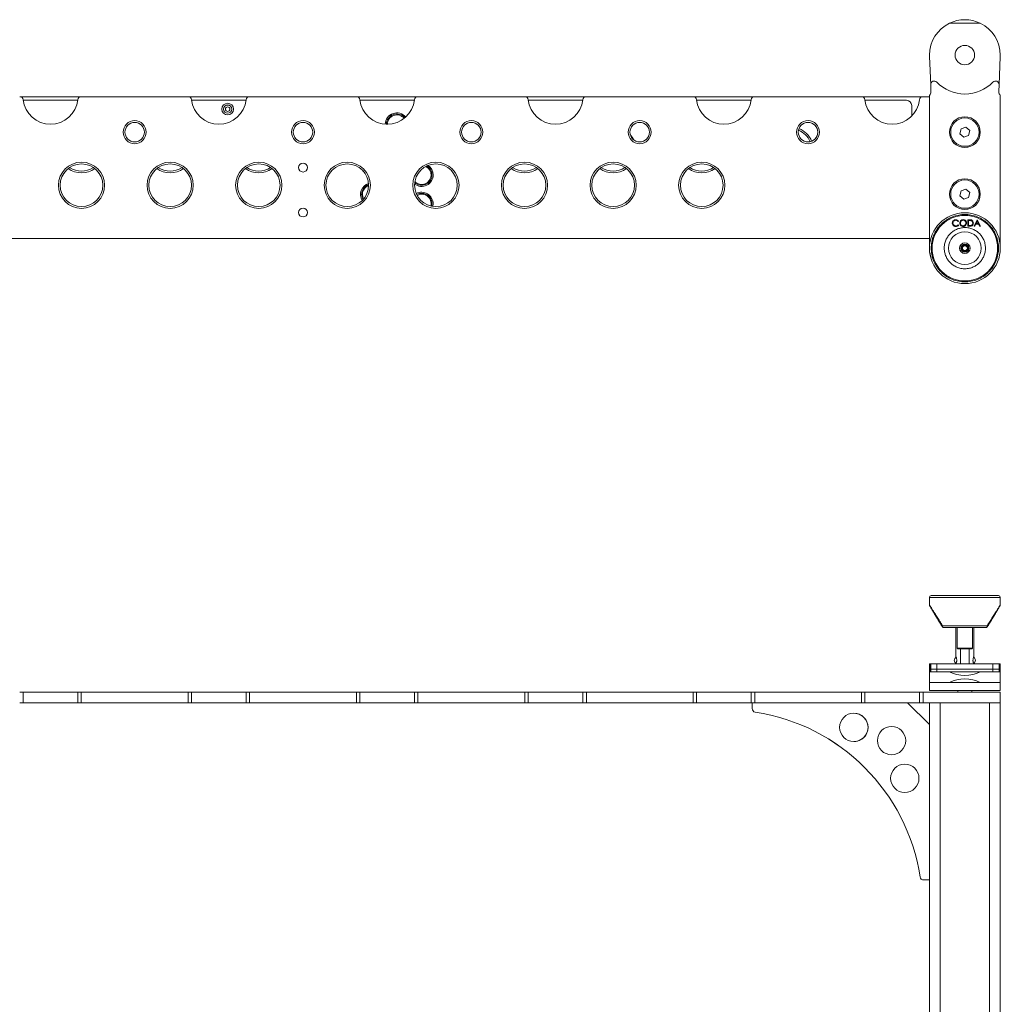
# Model space of a CAD drawing. Header units: millimetres. Extents: x -1824 to 791, y 646 to 1974.
# Tile 4 of 13: x -1278 to -724, y 1418 to 1974. Entities that reach past the tile are written whole.
import ezdxf

# ---------------------------------------------------------------- set-up
doc = ezdxf.new("R2010")
doc.units = ezdxf.units.MM

msp = doc.modelspace()

# ---------------------------------------------------------------- linework, layer by layer
at = {"linetype": 'Continuous', "lineweight": 15}
for p, q in [((-735.64, 1972.26), (-753.08, 1972.26)), ((-764.36, 1953.39), (-764.36, 1954.26)), ((-764.34, 1953.39), (-764.36, 1953.39)), ((-764.34, 1953.39), (-763.65, 1937.53)), ((-725.06, 1937.53), (-724.38, 1953.39)), ((-724.36, 1953.39), (-724.38, 1953.39)), ((-724.36, 1954.26), (-724.36, 1953.39)), ((-763.65, 1937.53), (-763.49, 1933.89)), ((-725.22, 1933.89), (-725.06, 1937.53)), ((-1277.74, 1930.76), (-1242.97, 1930.76)), ((-1182.74, 1930.76), (-1242.97, 1930.76)), ((-1182.74, 1930.76), (-1147.97, 1930.76)), ((-1087.74, 1930.76), (-1147.97, 1930.76)), ((-1087.74, 1930.76), (-1052.97, 1930.76)), ((-992.74, 1930.76), (-1052.97, 1930.76)), ((-992.74, 1930.76), (-957.97, 1930.76)), ((-897.74, 1930.76), (-957.97, 1930.76)), ((-897.74, 1930.76), (-862.97, 1930.76)), ((-802.74, 1930.76), (-862.97, 1930.76)), ((-802.74, 1930.76), (-767.97, 1930.76)), ((-764.36, 1930.76), (-767.97, 1930.76)), ((-764.36, 1845.26), (-764.36, 1930.94)), ((-724.36, 1930.94), (-724.36, 1845.33)), ((-1244.99, 1928.76), (-1275.73, 1928.76)), ((-1149.99, 1928.76), (-1180.73, 1928.76)), ((-1054.99, 1928.76), (-1085.73, 1928.76)), ((-959.99, 1928.76), (-990.73, 1928.76)), ((-864.99, 1928.76), (-895.73, 1928.76)), ((-777.36, 1928.76), (-800.73, 1928.76)), ((-774.36, 1919.84), (-774.36, 1925.76)), ((-746.48, 1912.71), (-747.11, 1909.9)), ((-743.72, 1913.57), (-746.48, 1912.71)), ((-741.6, 1911.61), (-743.72, 1913.57)), ((-747.11, 1909.9), (-744.99, 1907.94)), ((-744.99, 1907.94), (-742.24, 1908.8)), ((-742.24, 1908.8), (-741.6, 1911.61)), ((-1084.03, 1888.94), (-1083.59, 1888.44)), ((-746.48, 1877.71), (-747.11, 1874.9)), ((-747.11, 1874.9), (-744.99, 1872.94)), ((-743.72, 1878.57), (-746.48, 1877.71)), ((-744.99, 1872.94), (-742.24, 1873.8)), ((-741.6, 1876.61), (-743.72, 1878.57)), ((-742.24, 1873.8), (-741.6, 1876.61)), ((-747.87, 1860.58), (-748.16, 1860.35)), ((-748.15, 1858.44), (-747.86, 1858.22)), ((-742.66, 1861.31), (-741.9, 1861.31)), ((-742.64, 1857.63), (-742.66, 1861.31)), ((-741.46, 1857.64), (-742.64, 1857.63)), ((-742.04, 1860.96), (-742.3, 1860.95)), ((-742.3, 1860.95), (-742.28, 1857.98)), ((-742.28, 1857.98), (-741.86, 1857.98)), ((-739.16, 1857.66), (-737.45, 1861.35)), ((-738.75, 1857.66), (-739.16, 1857.66)), ((-738.18, 1858.88), (-738.75, 1857.66)), ((-736.6, 1858.89), (-738.18, 1858.88)), ((-737.4, 1860.57), (-738.02, 1859.23)), ((-738.02, 1859.23), (-736.76, 1859.24)), ((-737.45, 1861.35), (-737.36, 1861.35)), ((-736.76, 1859.24), (-737.4, 1860.57)), ((-737.36, 1861.35), (-735.62, 1857.68)), ((-736.01, 1857.68), (-736.6, 1858.89)), ((-735.62, 1857.68), (-736.01, 1857.68)), ((-1471.36, 1850.76), (-764.36, 1850.76)), ((-757.14, 1829.89), (-756.98, 1829.77)), ((-756.92, 1829.69), (-757.14, 1829.89)), ((-756.92, 1829.69), (-756.97, 1829.78)), ((-731.58, 1829.89), (-731.8, 1829.69)), ((-731.8, 1829.69), (-731.75, 1829.78)), ((-731.74, 1829.77), (-731.58, 1829.89)), ((-764.36, 1648.07), (-764.36, 1643.85)), ((-724.36, 1648.07), (-764.36, 1648.07)), ((-725.36, 1649.07), (-763.36, 1649.07)), ((-725.86, 1649.07), (-762.86, 1649.07)), ((-724.36, 1643.85), (-724.36, 1648.07)), ((-757.01, 1631.38), (-757.15, 1631.56)), ((-756.92, 1632.07), (-731.8, 1632.07)), ((-749.36, 1631.07), (-749.36, 1614.57)), ((-748.76, 1631.07), (-748.76, 1619.47)), ((-739.96, 1619.47), (-739.96, 1631.07)), ((-739.36, 1614.57), (-739.36, 1631.07)), ((-731.57, 1631.56), (-731.71, 1631.38)), ((-748.76, 1619.47), (-748.36, 1619.07)), ((-748.76, 1619.47), (-739.96, 1619.47)), ((-747.42, 1619.07), (-748.36, 1619.07)), ((-740.36, 1619.07), (-747.42, 1619.07)), ((-746.76, 1619.07), (-746.76, 1610.57)), ((-741.96, 1610.57), (-741.96, 1619.07)), ((-740.36, 1619.07), (-739.96, 1619.47)), ((-764.36, 1607.57), (-764.36, 1610.57)), ((-764.01, 1610.57), (-764.36, 1610.57)), ((-764.36, 1607.57), (-764.01, 1607.57)), ((-764.36, 1606.07), (-764.36, 1607.57)), ((-764.01, 1607.57), (-764.01, 1610.57)), ((-764.01, 1610.57), (-763.65, 1610.57)), ((-763.65, 1607.57), (-764.01, 1607.57)), ((-764.01, 1606.07), (-764.01, 1607.57)), ((-763.65, 1610.57), (-763.65, 1607.57)), ((-760.21, 1610.57), (-763.65, 1610.57)), ((-763.65, 1607.57), (-763.65, 1606.07)), ((-760.21, 1607.57), (-763.65, 1607.57)), ((-760.21, 1607.57), (-760.21, 1610.57)), ((-760.21, 1610.57), (-728.5, 1610.57)), ((-728.5, 1607.57), (-760.21, 1607.57)), ((-760.21, 1606.07), (-760.21, 1607.57)), ((-749.36, 1610.6), (-749.36, 1610.57)), ((-739.36, 1610.57), (-739.36, 1610.6)), ((-728.5, 1610.57), (-728.5, 1607.57)), ((-725.06, 1610.57), (-728.5, 1610.57)), ((-725.06, 1607.57), (-728.5, 1607.57)), ((-728.5, 1607.57), (-728.5, 1606.07)), ((-725.06, 1607.57), (-725.06, 1610.57)), ((-725.06, 1610.57), (-724.71, 1610.57)), ((-725.06, 1606.07), (-725.06, 1607.57)), ((-724.71, 1607.57), (-725.06, 1607.57)), ((-724.71, 1610.57), (-724.71, 1607.57)), ((-724.36, 1610.57), (-724.71, 1610.57)), ((-724.71, 1607.57), (-724.36, 1607.57)), ((-724.71, 1607.57), (-724.71, 1606.07)), ((-724.36, 1610.57), (-724.36, 1607.57)), ((-724.36, 1607.57), (-724.36, 1606.07)), ((-764.36, 1606.07), (-764.36, 1600.07)), ((-753.08, 1606.07), (-764.36, 1606.07)), ((-753.08, 1606.07), (-735.64, 1606.07)), ((-724.36, 1606.07), (-735.64, 1606.07)), ((-724.36, 1600.07), (-724.36, 1606.07)), ((-764.36, 1600.07), (-753.08, 1600.07)), ((-764.36, 1595.57), (-764.36, 1600.07)), ((-764.36, 1595.57), (-724.36, 1595.57)), ((-735.64, 1600.07), (-753.08, 1600.07)), ((-748.36, 1595.57), (-748.36, 1594.57)), ((-740.36, 1594.57), (-740.36, 1595.57)), ((-735.64, 1600.07), (-724.36, 1600.07)), ((-724.36, 1600.07), (-724.36, 1595.57)), ((-1275.76, 1594.57), (-1277.74, 1594.57)), ((-1275.76, 1588.57), (-1275.76, 1594.57)), ((-1244.96, 1594.57), (-1275.76, 1594.57)), ((-1244.96, 1588.57), (-1244.96, 1594.57)), ((-1242.97, 1594.57), (-1244.96, 1594.57)), ((-1242.97, 1588.57), (-1242.97, 1594.57)), ((-1182.74, 1594.57), (-1242.97, 1594.57)), ((-1182.74, 1588.57), (-1182.74, 1594.57)), ((-1180.76, 1594.57), (-1182.74, 1594.57)), ((-1180.76, 1588.57), (-1180.76, 1594.57)), ((-1149.96, 1594.57), (-1180.76, 1594.57)), ((-1149.96, 1588.57), (-1149.96, 1594.57)), ((-1147.97, 1594.57), (-1149.96, 1594.57)), ((-1147.97, 1588.57), (-1147.97, 1594.57)), ((-1087.74, 1594.57), (-1147.97, 1594.57)), ((-1087.74, 1588.57), (-1087.74, 1594.57)), ((-1085.76, 1594.57), (-1087.74, 1594.57)), ((-1085.76, 1588.57), (-1085.76, 1594.57)), ((-1054.96, 1594.57), (-1085.76, 1594.57)), ((-1054.96, 1588.57), (-1054.96, 1594.57)), ((-1052.97, 1594.57), (-1054.96, 1594.57)), ((-1052.97, 1588.57), (-1052.97, 1594.57)), ((-992.74, 1594.57), (-1052.97, 1594.57)), ((-992.74, 1588.57), (-992.74, 1594.57)), ((-990.76, 1594.57), (-992.74, 1594.57)), ((-990.76, 1588.57), (-990.76, 1594.57)), ((-959.96, 1594.57), (-990.76, 1594.57)), ((-959.96, 1588.57), (-959.96, 1594.57)), ((-957.97, 1594.57), (-959.96, 1594.57)), ((-957.97, 1588.57), (-957.97, 1594.57)), ((-897.74, 1594.57), (-957.97, 1594.57)), ((-897.74, 1588.57), (-897.74, 1594.57)), ((-895.76, 1594.57), (-897.74, 1594.57)), ((-895.76, 1588.57), (-895.76, 1594.57)), ((-864.96, 1594.57), (-895.76, 1594.57)), ((-864.96, 1588.57), (-864.96, 1594.57)), ((-862.97, 1594.57), (-864.96, 1594.57)), ((-862.97, 1588.57), (-862.97, 1594.57)), ((-802.74, 1594.57), (-862.97, 1594.57)), ((-802.74, 1588.57), (-802.74, 1594.57)), ((-800.76, 1594.57), (-802.74, 1594.57)), ((-800.76, 1588.57), (-800.76, 1594.57)), ((-769.96, 1594.57), (-800.76, 1594.57)), ((-769.96, 1588.57), (-769.96, 1594.57)), ((-767.97, 1594.57), (-769.96, 1594.57)), ((-767.97, 1588.57), (-767.97, 1594.57)), ((-724.36, 1594.57), (-767.97, 1594.57)), ((-724.36, 1588.57), (-724.36, 1594.57)), ((-1275.76, 1588.57), (-1277.74, 1588.57)), ((-1244.96, 1588.57), (-1275.76, 1588.57)), ((-1242.97, 1588.57), (-1244.96, 1588.57)), ((-1182.74, 1588.57), (-1242.97, 1588.57)), ((-1180.76, 1588.57), (-1182.74, 1588.57)), ((-1149.96, 1588.57), (-1180.76, 1588.57)), ((-1147.97, 1588.57), (-1149.96, 1588.57)), ((-1087.74, 1588.57), (-1147.97, 1588.57)), ((-1085.76, 1588.57), (-1087.74, 1588.57)), ((-1054.96, 1588.57), (-1085.76, 1588.57)), ((-1052.97, 1588.57), (-1054.96, 1588.57)), ((-992.74, 1588.57), (-1052.97, 1588.57)), ((-990.76, 1588.57), (-992.74, 1588.57)), ((-959.96, 1588.57), (-990.76, 1588.57)), ((-957.97, 1588.57), (-959.96, 1588.57)), ((-897.74, 1588.57), (-957.97, 1588.57)), ((-895.76, 1588.57), (-897.74, 1588.57)), ((-864.96, 1588.57), (-895.76, 1588.57)), ((-862.97, 1588.57), (-864.96, 1588.57)), ((-864.39, 1588.57), (-864.39, 1585.31)), ((-864.38, 1585.31), (-864.39, 1585.31)), ((-864.38, 1588.57), (-864.38, 1585.31)), ((-802.74, 1588.57), (-862.97, 1588.57)), ((-800.76, 1588.57), (-802.74, 1588.57)), ((-769.96, 1588.57), (-800.76, 1588.57)), ((-764.38, 1576.26), (-776.69, 1588.57)), ((-767.97, 1588.57), (-769.96, 1588.57)), ((-724.36, 1588.57), (-767.97, 1588.57)), ((-758.36, 1588.57), (-764.36, 1588.57)), ((-764.36, 1588.57), (-764.36, 994.57)), ((-758.36, 1588.57), (-758.36, 994.57)), ((-724.36, 1588.57), (-730.36, 1588.57)), ((-730.36, 1588.57), (-730.36, 994.57)), ((-724.36, 1588.57), (-724.36, 994.57)), ((-862.68, 1583.33), (-862.69, 1583.33)), ((-764.38, 1488.57), (-764.38, 1576.26)), ((-769.63, 1490.27), (-769.63, 1490.27)), ((-767.65, 1488.57), (-764.38, 1488.57)), ((-767.65, 1488.57), (-767.65, 1488.57))]:
    msp.add_line(p, q, dxfattribs=at)
at = {"linetype": 'Continuous', "lineweight": 15, "flags": 128}
for points in [[(-1084.27, 1875.61), (-1084.09, 1874.22), (-1083.61, 1873.04)], [(-1044.6, 1868.84), (-1044.6, 1868.85), (-1044.42, 1870.35)]]:
    msp.add_lwpolyline(points, dxfattribs=at)
at = {"linetype": 'Continuous', "lineweight": 15}
for centre, radius in [((-744.36, 1954.26), 5.5), ((-1160.36, 1923.76), 3.3), ((-1160.36, 1923.76), 2.35), ((-1160.36, 1923.76), 2.3), ((-1160.36, 1923.76), 1.25), ((-744.36, 1910.76), 8.68), ((-744.36, 1910.76), 8), ((-1212.86, 1910.76), 6.5), ((-1212.86, 1910.76), 5.5), ((-1117.86, 1910.76), 6.5), ((-1117.86, 1910.76), 5.5), ((-1022.86, 1910.76), 6.5), ((-1022.86, 1910.76), 5.5), ((-927.86, 1910.76), 6.5), ((-927.86, 1910.76), 5.5), ((-832.86, 1910.76), 6.5), ((-832.86, 1910.76), 5.5), ((-1242.86, 1880.76), 13.04), ((-1242.86, 1880.76), 12.04), ((-1192.86, 1880.76), 13.04), ((-1192.86, 1880.76), 12.04), ((-1142.86, 1880.76), 13.04), ((-1142.86, 1880.76), 12.04), ((-1117.86, 1890.76), 2.5), ((-1092.86, 1880.76), 13.04), ((-1092.86, 1880.76), 12.04), ((-1042.86, 1880.76), 13.04), ((-1042.86, 1880.76), 12.04), ((-992.86, 1880.76), 13.04), ((-992.86, 1880.76), 12.04), ((-942.86, 1880.76), 13.04), ((-942.86, 1880.76), 12.04), ((-892.86, 1880.76), 13.04), ((-892.86, 1880.76), 12.04), ((-744.36, 1875.76), 8.68), ((-744.36, 1875.76), 8), ((-1117.86, 1865.36), 2.5), ((-744.36, 1845.26), 20), ((-744.36, 1845.26), 18.5), ((-744.36, 1845.26), 9.24), ((-744.36, 1845.26), 3), ((-744.36, 1845.26), 2.25), ((-744.36, 1845.26), 1.9), ((-744.36, 1845.26), 1.4), ((-807.01, 1574.7), 8), ((-785.72, 1567.24), 8), ((-778.25, 1545.95), 8)]:
    msp.add_circle(centre, radius, dxfattribs=at)
for centre, radius, start, end in [((-744.36, 1954.26), 20, 64.1581, 115.8419), ((-744.36, 1954.26), 20, 115.8419, 180), ((-744.36, 1954.26), 20, 0, 64.1581), ((-761.65, 1937.62), 2, 43.892, 182.4824), ((-744.36, 1954.26), 22, 223.892, 316.108), ((-727.06, 1937.62), 2, 357.5176, 136.108), ((-1277.74, 1928.76), 2, 6.5624, 90), ((-1260.36, 1930.76), 15.5, 186.5624, 353.4376), ((-1242.97, 1928.76), 2, 90, 173.4376), ((-1182.74, 1928.76), 2, 6.5624, 90), ((-1165.36, 1930.76), 15.5, 186.5624, 353.4376), ((-1147.97, 1928.76), 2, 90, 173.4376), ((-1087.74, 1928.76), 2, 6.5624, 90), ((-1070.36, 1930.76), 15.5, 186.5624, 353.4376), ((-1052.97, 1928.76), 2, 90, 173.4376), ((-992.74, 1928.76), 2, 6.5624, 90), ((-975.36, 1930.76), 15.5, 186.5624, 353.4376), ((-957.97, 1928.76), 2, 90, 173.4376), ((-897.74, 1928.76), 2, 6.5624, 90), ((-880.36, 1930.76), 15.5, 186.5624, 353.4376), ((-862.97, 1928.76), 2, 90, 173.4376), ((-802.74, 1928.76), 2, 6.5624, 90), ((-785.36, 1930.76), 15.5, 186.5624, 353.4376), ((-767.97, 1928.76), 2, 90, 173.4376), ((-762.36, 1930.94), 2, 145.7485, 180), ((-766.49, 1933.76), 3, 325.7485, 2.4824), ((-722.23, 1933.76), 3, 177.5176, 214.2515), ((-726.36, 1930.94), 2, 0, 34.2515), ((-777.36, 1925.76), 3, 0, 90), ((-1064.92, 1915.17), 6.5, 39.5039, 178.9528), ((-1064.92, 1915.17), 5.85, 39.3164, 180), ((-1064.92, 1915.17), 5.35, 39.3399, 180), ((-842.86, 1900.76), 13, 22.1137, 67.8863), ((-942.86, 1900.76), 13, 25.3376, 42.0426), ((-842.86, 1900.76), 12.04, 22.5387, 67.4613), ((-1242.86, 1900.76), 13, 234.6254, 305.3746), ((-1242.86, 1900.76), 12.04, 236.1455, 303.8545), ((-1192.86, 1900.76), 13, 234.6254, 305.3746), ((-1192.86, 1900.76), 12.04, 236.1455, 303.8545), ((-1142.86, 1900.76), 13, 234.6254, 305.3746), ((-1142.86, 1900.76), 12.04, 236.1455, 303.8545), ((-1050.92, 1886.63), 5.85, 228.4116, 59.4659), ((-1050.92, 1886.63), 5.35, 224.8608, 63.0167), ((-1050.92, 1886.63), 6.5, 0, 55.3593), ((-992.86, 1900.76), 13, 234.6254, 305.3746), ((-992.86, 1900.76), 12.04, 236.1455, 303.8545), ((-942.86, 1900.76), 13, 234.6254, 305.3746), ((-942.86, 1900.76), 12.04, 236.1455, 303.8545), ((-892.86, 1900.76), 13, 234.6254, 305.3746), ((-892.86, 1900.76), 12.04, 236.1455, 303.8545), ((-1050.92, 1886.63), 6.5, 232.5181, 0), ((-1078.92, 1875.61), 6.5, 107.3644, 212.099), ((-1078.92, 1875.61), 5.85, 108.9483, 180), ((-1078.92, 1875.61), 5.35, 110.7356, 180), ((-1078.92, 1875.61), 5.85, 180, 210.5152), ((-1050.92, 1870.35), 6.5, 0, 117.8783), ((-1050.92, 1870.35), 5.85, 346.1545, 118.276), ((-1050.92, 1870.35), 5.35, 346.0394, 118.3911), ((-763.36, 1648.07), 1, 90, 180), ((-725.36, 1648.07), 1, 0, 90), ((-748.32, 1612.57), 2, 118.6057, 241.363), ((-740.38, 1612.57), 2, 0, 61.8704), ((-740.38, 1612.57), 2, 298.0334, 360), ((-744.36, 1624.07), 20, 244.1581, 295.8419), ((-744.36, 1582.07), 20, 64.1581, 115.8419), ((-862.39, 1585.31), 2, 179.9986, 261.3027), ((-862.38, 1585.31), 2, 179.9986, 261.3027), ((-879.5, 1473.46), 111.14, 8.6986, 81.3014), ((-879.49, 1473.46), 111.14, 8.6986, 81.3014), ((-807.01, 1574.7), 8, 269.9998, 90.0002), ((-785.72, 1567.24), 8, 270, 90), ((-778.26, 1545.95), 8, 270, 90), ((-767.65, 1490.57), 2, 188.6988, 269.9999), ((-767.65, 1490.57), 2, 188.6988, 269.9999)]:
    msp.add_arc(centre, radius, start, end, dxfattribs=at)
for points, knots in [([(-763.36, 1845.26), (-763.3, 1846.41), (-763.17, 1848.8), (-762.11, 1852.34), (-760.36, 1855.75), (-757.89, 1858.79), (-755.35, 1860.85), (-753.11, 1862.15), (-750.83, 1863.2), (-747.9, 1864.04), (-744.36, 1864.36), (-740.81, 1864.04), (-737.27, 1863.02), (-733.87, 1861.25), (-730.83, 1858.79), (-728.76, 1856.25), (-727.46, 1854.01), (-726.42, 1851.73), (-725.58, 1848.8), (-725.25, 1845.26), (-725.58, 1841.71), (-726.6, 1838.17), (-728.36, 1834.76), (-730.83, 1831.72), (-733.37, 1829.66), (-735.6, 1828.36), (-737.89, 1827.32), (-740.81, 1826.47), (-744.36, 1826.15), (-747.9, 1826.47), (-751.45, 1827.49), (-754.85, 1829.26), (-757.89, 1831.72), (-759.95, 1834.27), (-761.26, 1836.5), (-762.29, 1838.78), (-763.17, 1841.71), (-763.3, 1844.1), (-763.36, 1845.26)], [0, 0, 0, 0, 0.0291242, 0.0599929, 0.092145, 0.1249794, 0.1578137, 0.1739082, 0.190007, 0.2208757, 0.25, 0.2791243, 0.3099929, 0.342145, 0.3749794, 0.4078137, 0.4239082, 0.4400071, 0.4708758, 0.5, 0.5291242, 0.5599929, 0.592145, 0.6249793, 0.6578137, 0.6739083, 0.6900071, 0.7208757, 0.75, 0.7791243, 0.809993, 0.842145, 0.8749793, 0.9078137, 0.9239082, 0.9400071, 0.9708758, 1, 1, 1, 1]), ([(-753.26, 1837.77), (-753.69, 1838.34), (-754.57, 1839.51), (-755.47, 1841.58), (-755.99, 1843.87), (-756.03, 1846.27), (-755.58, 1848.62), (-754.67, 1850.79), (-753.42, 1852.66), (-751.88, 1854.21), (-750.09, 1855.45), (-748.03, 1856.37), (-745.74, 1856.88), (-743.35, 1856.92), (-741, 1856.47), (-738.83, 1855.57), (-736.96, 1854.31), (-735.41, 1852.78), (-734.16, 1850.99), (-733.25, 1848.93), (-732.73, 1846.64), (-732.69, 1844.25), (-733.14, 1841.89), (-734.04, 1839.73), (-735.3, 1837.85), (-736.83, 1836.3), (-738.62, 1835.06), (-740.68, 1834.14), (-742.97, 1833.63), (-745.37, 1833.59), (-747.72, 1834.04), (-749.88, 1834.94), (-751.77, 1836.18), (-752.77, 1837.25), (-753.26, 1837.77)], [0, 0, 0, 0, 0.029129, 0.060003, 0.09216, 0.125, 0.15784, 0.189997, 0.220871, 0.25, 0.279129, 0.310003, 0.34216, 0.375, 0.40784, 0.439997, 0.470871, 0.5, 0.529129, 0.560003, 0.59216, 0.625, 0.65784, 0.689997, 0.720871, 0.75, 0.779129, 0.810003, 0.84216, 0.875, 0.90784, 0.939997, 0.970871, 1, 1, 1, 1]), ([(-751.46, 1859.42), (-751.43, 1859.71), (-751.36, 1860.29), (-750.82, 1860.92), (-750.17, 1861.29), (-749.71, 1861.32), (-749.49, 1861.34)], [0, 0, 0, 0, 0.279487, 0.559087, 0.779373, 1, 1, 1, 1]), ([(-750.98, 1858.11), (-751.14, 1858.33), (-751.41, 1858.73), (-751.45, 1859.21), (-751.46, 1859.42)], [0, 0, 0, 0, 0.559033, 1, 1, 1, 1]), ([(-749.48, 1860.98), (-749.71, 1860.95), (-750.18, 1860.89), (-750.72, 1860.48), (-751.03, 1859.94), (-751.06, 1859.57), (-751.07, 1859.39)], [0, 0, 0, 0, 0.279776, 0.559383, 0.779589, 1, 1, 1, 1]), ([(-751.07, 1859.39), (-751.04, 1859.15), (-750.99, 1858.68), (-750.54, 1858.16), (-750, 1857.86), (-749.62, 1857.84), (-749.44, 1857.83)], [0, 0, 0, 0, 0.279587, 0.559084, 0.779357, 1, 1, 1, 1]), ([(-749.46, 1857.48), (-749.78, 1857.5), (-750.37, 1857.55), (-750.8, 1857.94), (-750.98, 1858.11)], [0, 0, 0, 0, 0.559811, 1, 1, 1, 1]), ([(-749.49, 1861.34), (-749.13, 1861.31), (-748.5, 1861.24), (-748.06, 1860.78), (-747.87, 1860.58)], [0, 0, 0, 0, 0.559522, 1, 1, 1, 1]), ([(-748.16, 1860.35), (-748.37, 1860.56), (-748.74, 1860.92), (-749.25, 1860.96), (-749.48, 1860.98)], [0, 0, 0, 0, 0.558571, 1, 1, 1, 1]), ([(-747.86, 1858.22), (-747.97, 1858.1), (-748.2, 1857.84), (-748.75, 1857.55), (-749.19, 1857.5), (-749.46, 1857.48)], [0, 0, 0, 0, 0.280273, 0.5606112, 1, 1, 1, 1]), ([(-749.44, 1857.83), (-749.16, 1857.86), (-748.66, 1857.93), (-748.3, 1858.28), (-748.15, 1858.44)], [0, 0, 0, 0, 0.558802, 1, 1, 1, 1]), ([(-747.27, 1859.42), (-747.24, 1859.7), (-747.17, 1860.27), (-746.67, 1860.92), (-746.04, 1861.31), (-745.59, 1861.35), (-745.37, 1861.38)], [0, 0, 0, 0, 0.279666, 0.559263, 0.779661, 1, 1, 1, 1]), ([(-745.32, 1857.51), (-745.6, 1857.54), (-746.17, 1857.6), (-746.81, 1858.12), (-747.21, 1858.74), (-747.25, 1859.19), (-747.27, 1859.42)], [0, 0, 0, 0, 0.279661, 0.559322, 0.779597, 1, 1, 1, 1]), ([(-745.35, 1861.02), (-745.58, 1860.98), (-746.04, 1860.92), (-746.55, 1860.49), (-746.84, 1859.96), (-746.87, 1859.6), (-746.89, 1859.42)], [0, 0, 0, 0, 0.279475, 0.559119, 0.77949, 1, 1, 1, 1]), ([(-746.89, 1859.42), (-746.86, 1859.19), (-746.81, 1858.73), (-746.38, 1858.23), (-745.87, 1857.91), (-745.51, 1857.88), (-745.33, 1857.87)], [0, 0, 0, 0, 0.2796409, 0.5593189, 0.7795697, 1, 1, 1, 1]), ([(-745.37, 1861.38), (-745.08, 1861.35), (-744.5, 1861.29), (-743.85, 1860.78), (-743.46, 1860.14), (-743.42, 1859.68), (-743.4, 1859.46)], [0, 0, 0, 0, 0.2797921, 0.5593704, 0.7795725, 1, 1, 1, 1]), ([(-743.78, 1859.46), (-743.8, 1859.69), (-743.86, 1860.15), (-744.29, 1860.66), (-744.81, 1860.96), (-745.17, 1861), (-745.35, 1861.02)], [0, 0, 0, 0, 0.279726, 0.559135, 0.779662, 1, 1, 1, 1]), ([(-745.33, 1857.87), (-745.1, 1857.9), (-744.64, 1857.96), (-744.12, 1858.38), (-743.82, 1858.91), (-743.79, 1859.27), (-743.78, 1859.46)], [0, 0, 0, 0, 0.27962, 0.559116, 0.779489, 1, 1, 1, 1]), ([(-743.4, 1859.46), (-743.43, 1859.17), (-743.49, 1858.6), (-744.01, 1857.97), (-744.64, 1857.57), (-745.09, 1857.53), (-745.32, 1857.51)], [0, 0, 0, 0, 0.279574, 0.559278, 0.779584, 1, 1, 1, 1]), ([(-740.91, 1860.86), (-741.12, 1860.89), (-741.49, 1860.96), (-741.88, 1860.96), (-742.04, 1860.96)], [0, 0, 0, 0, 0.559541, 1, 1, 1, 1]), ([(-741.9, 1861.31), (-741.67, 1861.32), (-741.26, 1861.32), (-740.87, 1861.23), (-740.7, 1861.19)], [0, 0, 0, 0, 0.560418, 1, 1, 1, 1]), ([(-741.86, 1857.98), (-741.66, 1857.98), (-741.3, 1857.99), (-740.96, 1858.05), (-740.8, 1858.08)], [0, 0, 0, 0, 0.560391, 1, 1, 1, 1]), ([(-739.55, 1859.44), (-739.57, 1859.16), (-739.63, 1858.6), (-740.12, 1857.94), (-740.8, 1857.66), (-741.24, 1857.65), (-741.46, 1857.64)], [0, 0, 0, 0, 0.279997, 0.559064, 0.778821, 1, 1, 1, 1]), ([(-739.92, 1859.44), (-739.93, 1859.61), (-739.96, 1859.96), (-740.19, 1860.4), (-740.52, 1860.71), (-740.78, 1860.81), (-740.91, 1860.86)], [0, 0, 0, 0, 0.280222, 0.55985, 0.779863, 1, 1, 1, 1]), ([(-740.8, 1858.08), (-740.65, 1858.15), (-740.36, 1858.28), (-739.99, 1858.76), (-739.95, 1859.18), (-739.92, 1859.44)], [0, 0, 0, 0, 0.2804859, 0.5609114, 1, 1, 1, 1]), ([(-740.7, 1861.19), (-740.51, 1861.1), (-740.13, 1860.93), (-739.65, 1860.31), (-739.59, 1859.77), (-739.55, 1859.44)], [0, 0, 0, 0, 0.280469, 0.560899, 1, 1, 1, 1]), ([(-763.38, 1839.78), (-763.52, 1840.21), (-763.79, 1841.08), (-763.93, 1842.06), (-764, 1842.55)], [0, 0, 0, 0, 0.501365, 1, 1, 1, 1]), ([(-764.36, 1643.85), (-764.35, 1643.76), (-764.34, 1643.58), (-764.26, 1643.42), (-764.22, 1643.34)], [0, 0, 0, 0, 0.499995, 1, 1, 1, 1]), ([(-764.36, 1643.85), (-764.33, 1643.81), (-764.29, 1643.74), (-763.9, 1643.12), (-763.28, 1642.14), (-762.41, 1640.77), (-761.31, 1639.03), (-760.02, 1636.99), (-758.55, 1634.65), (-757.48, 1632.96), (-756.92, 1632.07)], [0, 0, 0, 0, 0.099937, 0.203224, 0.313933, 0.434037, 0.561109, 0.701246, 0.843327, 1, 1, 1, 1]), ([(-764.22, 1643.34), (-764.19, 1643.3), (-764.15, 1643.22), (-763.78, 1642.6), (-763.19, 1641.62), (-762.36, 1640.24), (-761.32, 1638.5), (-760.08, 1636.45), (-758.68, 1634.12), (-757.67, 1632.43), (-757.15, 1631.56)], [0, 0, 0, 0, 0.09842, 0.200073, 0.310486, 0.429464, 0.55831, 0.697805, 0.844019, 1, 1, 1, 1]), ([(-731.8, 1632.07), (-731.24, 1632.96), (-730.17, 1634.65), (-728.69, 1636.99), (-727.4, 1639.03), (-726.31, 1640.77), (-725.44, 1642.14), (-724.82, 1643.12), (-724.43, 1643.74), (-724.38, 1643.81), (-724.36, 1643.85)], [0, 0, 0, 0, 0.156672, 0.298754, 0.438889, 0.565963, 0.686066, 0.796776, 0.900063, 1, 1, 1, 1]), ([(-731.57, 1631.56), (-731.05, 1632.43), (-730.03, 1634.12), (-728.63, 1636.45), (-727.4, 1638.5), (-726.36, 1640.24), (-725.53, 1641.62), (-724.94, 1642.6), (-724.57, 1643.22), (-724.52, 1643.3), (-724.5, 1643.34)], [0, 0, 0, 0, 0.155966, 0.302195, 0.441664, 0.570536, 0.68949, 0.799927, 0.901556, 1, 1, 1, 1]), ([(-724.5, 1643.34), (-724.46, 1643.42), (-724.38, 1643.58), (-724.36, 1643.76), (-724.36, 1643.85)], [0, 0, 0, 0, 0.500005, 1, 1, 1, 1]), ([(-757.01, 1631.38), (-757.02, 1631.48), (-757.05, 1631.69), (-756.96, 1631.95), (-756.92, 1632.07)], [0, 0, 0, 0, 0.49943, 1, 1, 1, 1]), ([(-756.29, 1631.07), (-756.43, 1631.09), (-756.69, 1631.11), (-756.9, 1631.29), (-757.01, 1631.38)], [0, 0, 0, 0, 0.5008451, 1, 1, 1, 1]), ([(-756.29, 1631.07), (-755.47, 1631.07), (-753.78, 1631.07), (-750.86, 1631.07), (-747.69, 1631.07), (-744.36, 1631.07), (-741.03, 1631.07), (-737.85, 1631.07), (-734.93, 1631.07), (-733.25, 1631.07), (-732.42, 1631.07)], [0, 0, 0, 0, 0.118667, 0.242599, 0.370311, 0.5, 0.629688, 0.7574, 0.881334, 1, 1, 1, 1]), ([(-731.71, 1631.38), (-731.81, 1631.29), (-732.03, 1631.11), (-732.29, 1631.09), (-732.42, 1631.07)], [0, 0, 0, 0, 0.499137, 1, 1, 1, 1]), ([(-731.8, 1632.07), (-731.76, 1631.95), (-731.67, 1631.69), (-731.7, 1631.48), (-731.71, 1631.38)], [0, 0, 0, 0, 0.50057, 1, 1, 1, 1]), ([(-749.36, 1614.57), (-749.35, 1614.55), (-749.33, 1614.51), (-749.22, 1614.2), (-749.07, 1613.72), (-748.95, 1613.1), (-748.93, 1612.42), (-749, 1611.79), (-749.12, 1611.24), (-749.26, 1610.82), (-749.35, 1610.59), (-749.35, 1610.6), (-749.35, 1610.6)], [0, 0, 0, 0, 0.101782, 0.2034, 0.309387, 0.420019, 0.525559, 0.623811, 0.72413, 0.832194, 0.942309, 1, 1, 1, 1]), ([(-739.37, 1610.6), (-739.37, 1610.59), (-739.36, 1610.58), (-739.43, 1610.76), (-739.56, 1611.13), (-739.7, 1611.68), (-739.79, 1612.33), (-739.77, 1613), (-739.67, 1613.6), (-739.53, 1614.1), (-739.4, 1614.46), (-739.36, 1614.57), (-739.36, 1614.57), (-739.36, 1614.57)], [0, 0, 0, 0, 0.0458722, 0.1448208, 0.2468468, 0.3555982, 0.465299, 0.5670885, 0.6649297, 0.7684078, 0.8785719, 0.9864953, 1, 1, 1, 1])]:
    msp.add_open_spline(points, degree=3, knots=knots, dxfattribs=at)

doc.saveas('drawing.dxf')
